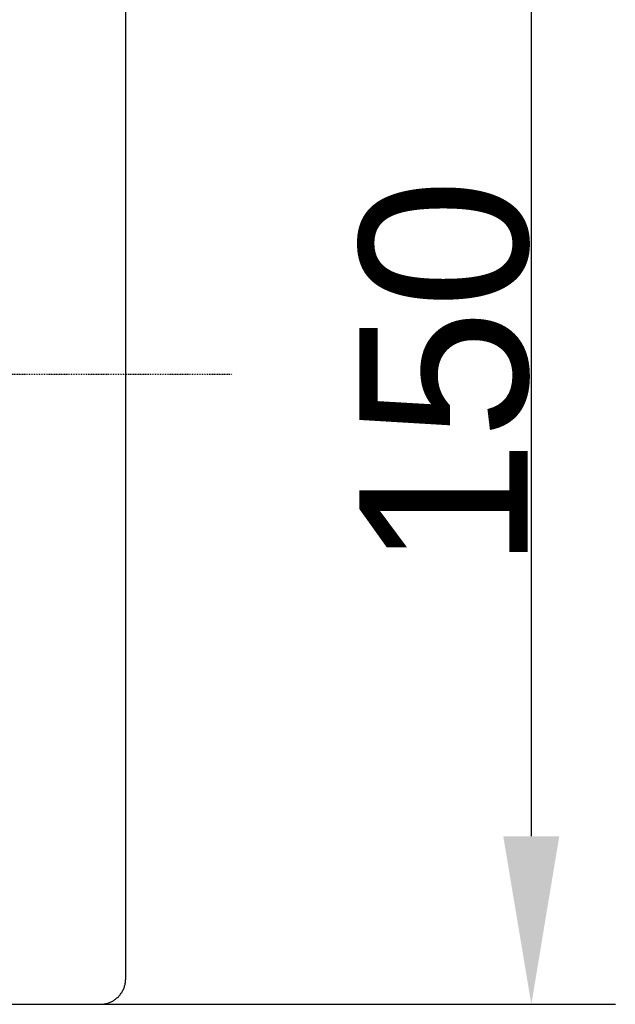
# Model space of a CAD drawing. Header units: millimetres. Extents: x 580 to 2065, y -13 to 1037.
# Tile 8 of 11: x 1514 to 1585, y 363 to 480. Entities that reach past the tile are written whole.
import ezdxf

# ---------------------------------------------------------------- set-up
doc = ezdxf.new("R2010")
doc.units = ezdxf.units.MM
doc.header["$LTSCALE"] = 0.1
doc.linetypes.add('CENTER', pattern=[0.6, 0.375, -0.075, 0.075, -0.075])
for name, color, linetype in [('CEN', 1, 'CENTER'), ('DEFAULT', 7, 'Continuous'), ('OUTLINE', 2, 'Continuous')]:
    doc.layers.add(name, color=color, linetype=linetype)
doc.styles.add('ARIAL', font='arial_0.ttf')
doc.dimstyles.new('DIMENSION STYLE 01', dxfattribs={"dimtxt": 20, "dimasz": 20, "dimexe": 10, "dimexo": 0.5, "dimgap": 0.09, "dimtad": 1, "dimtoh": 1, "dimdec": 0, "dimzin": 0, "dimdsep": 46, "dimtxsty": 'ARIAL', "dimcen": 0.5, "dimadec": 1, "dimazin": 0, "dimtfac": 1, "dimtdec": 4, "dimtofl": 0, "dimtmove": 0, "dimatfit": 3, "dimfxl": 1, "dimtolj": 1, "dimtzin": 0, "dimarcsym": 0})

# ---------------------------------------------------------------- blocks, each defined once
blk = doc.blocks.new('*D193')
at = {"layer": 'DEFAULT', "color": 0, "lineweight": -2, "transparency": 16777216}
for p, q in [((1521.87, 513.21), (1584.64, 513.21)), ((1574.64, 493.21), (1574.64, 383.21)), ((1521.87, 363.21), (1584.64, 363.21))]:
    blk.add_line(p, q, dxfattribs=at)
at = {"layer": 'DEFAULT', "color": 0, "transparency": 16777216}
for points in [[(1571.3, 493.21), (1577.97, 493.21), (1574.64, 513.21)], [(1571.3, 383.21), (1577.97, 383.21), (1574.64, 363.21)]]:
    blk.add_solid(points, dxfattribs=at)
at = {"layer": 'Defpoints', "color": 0, "transparency": 16777216}
for p in [(1521.37, 513.21), (1521.37, 363.21), (1574.64, 363.21)]:
    blk.add_point(p, dxfattribs=at)
at = {"layer": 'DEFAULT', "color": 0, "transparency": 16777216, "insert": (1564.33, 438.21), "char_height": 20, "attachment_point": 5, "rotation": 90, "style": 'ARIAL'}
blk.add_mtext('\\A1;150', dxfattribs=at)

msp = doc.modelspace()

# ---------------------------------------------------------------- linework, layer by layer
at = {"layer": 'CEN'}
msp.add_line((1164.26, 438.21), (1539.08, 438.21), dxfattribs=at)
at = {"layer": 'OUTLINE'}
for p, q in [((1526.37, 366.21), (1526.37, 510.21)), ((1526.29, 365.58), (1526.31, 365.68)), ((1526.31, 365.68), (1526.33, 365.79)), ((1526.33, 365.79), (1526.35, 365.89)), ((1526.35, 365.89), (1526.36, 366)), ((1526.36, 366.1), (1526.37, 366.21)), ((1526.36, 366), (1526.36, 366.1)), ((1525.76, 364.43), (1525.83, 364.52)), ((1525.83, 364.52), (1525.89, 364.6)), ((1525.89, 364.6), (1525.94, 364.69)), ((1525.94, 364.69), (1525.99, 364.79)), ((1525.99, 364.79), (1526.04, 364.88)), ((1526.04, 364.88), (1526.09, 364.98)), ((1526.09, 364.98), (1526.13, 365.07)), ((1526.13, 365.07), (1526.17, 365.17)), ((1526.17, 365.17), (1526.21, 365.27)), ((1526.21, 365.27), (1526.24, 365.37)), ((1526.24, 365.37), (1526.27, 365.47)), ((1526.27, 365.47), (1526.29, 365.58)), ((1523.92, 363.27), (1524.03, 363.29)), ((1524.03, 363.29), (1524.13, 363.32)), ((1524.13, 363.32), (1524.23, 363.35)), ((1524.23, 363.35), (1524.33, 363.38)), ((1524.33, 363.38), (1524.43, 363.42)), ((1524.43, 363.42), (1524.53, 363.46)), ((1524.53, 363.46), (1524.63, 363.5)), ((1524.63, 363.5), (1524.72, 363.55)), ((1524.72, 363.55), (1524.82, 363.6)), ((1524.82, 363.6), (1524.91, 363.65)), ((1524.91, 363.65), (1525, 363.71)), ((1525, 363.71), (1525.08, 363.77)), ((1525.08, 363.77), (1525.17, 363.83)), ((1525.17, 363.83), (1525.25, 363.89)), ((1525.25, 363.89), (1525.33, 363.96)), ((1525.33, 363.96), (1525.41, 364.03)), ((1525.41, 364.03), (1525.49, 364.11)), ((1525.49, 364.11), (1525.56, 364.19)), ((1525.56, 364.19), (1525.63, 364.26)), ((1525.63, 364.26), (1525.7, 364.35)), ((1525.7, 364.35), (1525.76, 364.43)), ((1443.37, 363.21), (1523.29, 363.21)), ((1523.29, 363.21), (1523.4, 363.21)), ((1523.4, 363.21), (1523.5, 363.21)), ((1523.5, 363.21), (1523.61, 363.22)), ((1523.61, 363.22), (1523.72, 363.23)), ((1523.72, 363.23), (1523.82, 363.25)), ((1523.82, 363.25), (1523.92, 363.27))]:
    msp.add_line(p, q, dxfattribs=at)

# ---------------------------------------------------------------- dimensions: what is measured, and where the dimension line sits
at = {"layer": 'DEFAULT'}
dim = msp.add_linear_dim(base=(1574.64, 363.21), p1=(1521.37, 513.21), p2=(1521.37, 363.21), angle=90, dimstyle='DIMENSION STYLE 01', dxfattribs=at)
dim.commit()
dim.dimension.update_dxf_attribs({"geometry": '*D193', "text_midpoint": (1564.33, 438.21)})

doc.saveas('drawing.dxf')
